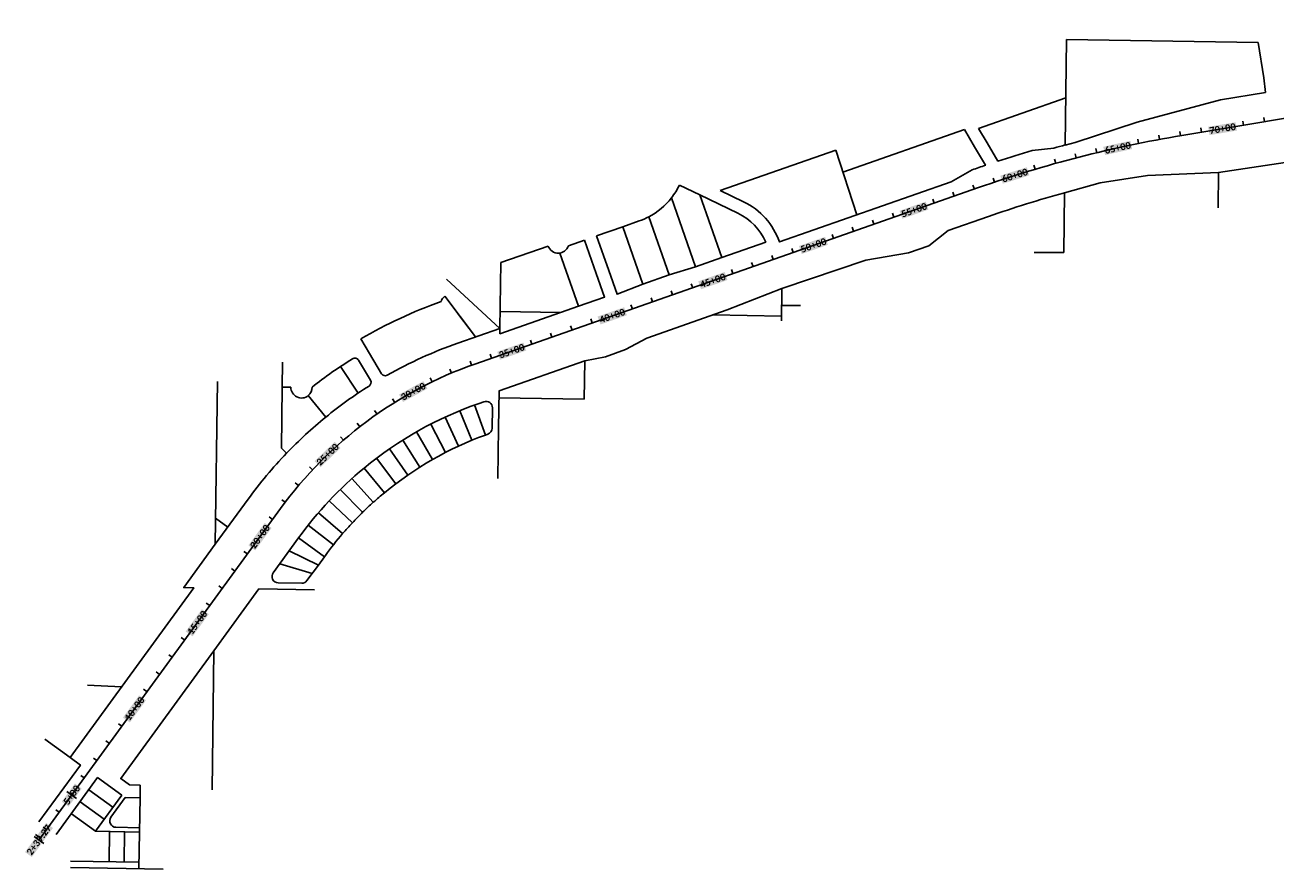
# Model space of a CAD drawing. Extents: x 19316 to 88931, y 38605 to 56897.
# Tile 1 of 16: x 19316 to 25180, y 38605 to 42565. Entities that reach past the tile are written whole.
import ezdxf

# ---------------------------------------------------------------- set-up
doc = ezdxf.new("R2010")
doc.units = 0
doc.header["$LTSCALE"] = 50
doc.header["$MEASUREMENT"] = 0
for name, color, linetype in [('C-ALGN-LABL', 7, 'Continuous'), ('C-ALGN-TEXT-CL', 4, 'Continuous'), ('ELPR', 7, 'Continuous'), ('ELPR-CL', 1, 'Continuous'), ('ELPR-older', 1, 'Continuous')]:
    doc.layers.add(name, color=color, linetype=linetype)
doc.styles.add('calibri', font='calibrib.ttf')

# ---------------------------------------------------------------- blocks, each defined once
blk = doc.blocks.new('l_tic')
blk.add_line((0, 0.07), (0, -0.07))
blk = doc.blocks.new('s_tic')
blk.add_line((0, 0), (0, 0.07))

msp = doc.modelspace()

# ---------------------------------------------------------------- linework, layer by layer
at = {"layer": 'C-ALGN-TEXT-CL', "extrusion": (0.986452, 0.164052, 0)}
for elevation in [31598.8, 31698.8, 31398.8]:
    msp.add_lwpolyline([(37417.9, 0), (37437.9, 0)], dxfattribs=dict(at, elevation=elevation))
at = {"layer": 'C-ALGN-TEXT-CL', "extrusion": (0.983219, 0.182427, 0), "elevation": 31891.4}
msp.add_lwpolyline([(36828.3, 0), (36848.3, 0)], dxfattribs=at)
at = {"layer": 'C-ALGN-TEXT-CL', "extrusion": (0.986254, 0.165239, 0), "elevation": 31343.8}
msp.add_lwpolyline([(37380.2, 0), (37400.2, 0)], dxfattribs=at)
at = {"layer": 'C-ALGN-TEXT-CL', "extrusion": (0.979886, 0.199558, 0), "elevation": 32429.3}
msp.add_lwpolyline([(36267, 0), (36287, 0)], dxfattribs=at)
at = {"layer": 'C-ALGN-TEXT-CL', "extrusion": (0.963578, 0.267426, 0), "elevation": 34480.5}
msp.add_lwpolyline([(33930.5, 0), (33950.5, 0)], dxfattribs=at)
at = {"layer": 'C-ALGN-TEXT-CL', "extrusion": (0.968099, 0.250568, 0), "elevation": 33983.1}
msp.add_lwpolyline([(34527.9, 0), (34547.9, 0)], dxfattribs=at)
at = {"layer": 'C-ALGN-TEXT-CL', "extrusion": (0.972325, 0.233634, 0), "elevation": 33475.3}
msp.add_lwpolyline([(35116.6, 0), (35136.6, 0)], dxfattribs=at)
at = {"layer": 'C-ALGN-TEXT-CL', "extrusion": (0.958764, 0.284202, 0), "elevation": 34967.5}
msp.add_lwpolyline([(33324.4, 0), (33344.4, 0)], dxfattribs=at)
at = {"layer": 'C-ALGN-TEXT-CL', "extrusion": (0.943743, 0.330681, 0)}
for elevation in [36253.1, 36153.1, 36053.1, 35753.1, 35853.1, 35553.1, 35653.1, 35353.1, 35253.1, 35053.1, 35153.1, 34853.1, 34653.1, 34753.1, 34553.1, 34353.1, 34153.1, 34253.1, 34053.1, 33853.1]:
    msp.add_lwpolyline([(31584, 0), (31604, 0)], dxfattribs=dict(at, elevation=elevation))
at = {"layer": 'C-ALGN-TEXT-CL'}
for points in [[(23864, 41827.9), (23857.6, 41846.8)], [(21316.9, 40932.2), (21309.2, 40950.6)], [(20967.2, 40739.6), (20955.8, 40756)], [(21050.7, 40794.6), (21040.2, 40811.5)], [(20536.2, 40325.8), (20520.2, 40337.8)]]:
    msp.add_lwpolyline(points, dxfattribs=at)
at = {"layer": 'C-ALGN-TEXT-CL', "extrusion": (0.940663, 0.339343, 0), "elevation": 34042.1}
msp.add_lwpolyline([(31272.2, 0), (31292.2, 0)], dxfattribs=at)
at = {"layer": 'C-ALGN-TEXT-CL', "extrusion": (0.900039, 0.435809, 0), "elevation": 36924.8}
msp.add_lwpolyline([(27553.1, 0), (27573.1, 0)], dxfattribs=at)
at = {"layer": 'C-ALGN-TEXT-CL', "extrusion": (0.789762, 0.613414, 0), "elevation": 41449.4}
msp.add_lwpolyline([(19315.6, 0), (19335.6, 0)], dxfattribs=at)
at = {"layer": 'C-ALGN-TEXT-CL', "extrusion": (0.756576, 0.653906, 0), "elevation": 42303.5}
msp.add_lwpolyline([(17122.5, 0), (17142.5, 0)], dxfattribs=at)
at = {"layer": 'C-ALGN-TEXT-CL', "extrusion": (-0.68408, -0.729407, 0), "elevation": -43661.9}
msp.add_lwpolyline([(-12617.3, 0), (-12637.3, 0)], dxfattribs=at)
at = {"layer": 'C-ALGN-TEXT-CL', "extrusion": (-0.644969, -0.764209, 0), "elevation": -44162.4}
msp.add_lwpolyline([(-10317.5, 0), (-10337.5, 0)], dxfattribs=at)
at = {"layer": 'C-ALGN-TEXT-CL', "extrusion": (-0.588791, -0.808286, 0)}
for elevation in [-44586.2, -44386.2, -44286.2, -44186.2, -44086.2, -43886.2, -43786.2, -43686.2, -43586.2, -43386.2, -43286.2, -43186.2, -43086.2, -42886.2, -42786.2]:
    msp.add_lwpolyline([(-7144.7, 0), (-7164.7, 0)], dxfattribs=dict(at, elevation=elevation))
at = {"layer": 'C-ALGN-TEXT-CL', "color": 155}
for points in [[(24872.4, 42048.1), (24866, 42087.2), (25001.2, 42069.6), (24994.7, 42108.6)], [(24382.5, 41954.8), (24373.9, 41993.5), (24509.8, 41983.1), (24501.2, 42021.7)], [(23902.8, 41820.3), (23890.9, 41858), (24027.2, 41859.6), (24015.3, 41897.3)], [(23431.4, 41655.9), (23418.3, 41693.3), (23554.3, 41699), (23541.2, 41736.3)], [(22959.5, 41490.6), (22946.4, 41528), (23082.4, 41533.6), (23069.3, 41571)], [(22487, 41325), (22473.9, 41362.4), (22611.2, 41368.5), (22598.1, 41405.9)], [(22015.1, 41159.7), (22002, 41197), (22139.3, 41203.2), (22126.2, 41240.6)], [(21543.8, 40994.5), (21530.7, 41031.9), (21666.9, 41037.7), (21653.8, 41075)], [(21089.4, 40796.3), (21070.3, 40830.9), (21203.7, 40859.2), (21184.6, 40893.9)], [(20702.1, 40490.2), (20674.7, 40518.8), (20796.1, 40580.5), (20768.7, 40609.1)], [(20395.8, 40100), (20363.8, 40123.3), (20472.5, 40205.3), (20440.5, 40228.6)], [(20101.8, 39696.4), (20069.8, 39719.7), (20177.7, 39800.6), (20145.7, 39823.9)], [(19807.4, 39292.3), (19775.4, 39315.6), (19883.3, 39396.4), (19851.3, 39419.8)], [(19520.1, 38897.9), (19488.2, 38921.2), (19581.7, 38982.5), (19549.8, 39005.8)], [(19347.8, 38661.3), (19315.8, 38684.6), (19447.1, 38797.7), (19415.1, 38821)]]:
    msp.add_solid(points, dxfattribs=at)
at = {"layer": 'ELPR', "flags": 128}
for points in [[(26840.4, 42063), (26843.8, 42334.5), (26138, 42146.2, -0.016332), (25763.9, 42059.4), (25700.2, 42023.6), (25517.1, 41982.8), (25227.1, 41919.4), (24915.4, 41872.6), (24581.3, 41858.5), (24360.1, 41824.3), (24192.3, 41778.1, 0.016721), (23835.9, 41666.5), (23647.1, 41600.3), (23555.3, 41529.6), (23461, 41496.5), (23260.8, 41461.8), (22866.2, 41328.9), (22610.1, 41228.6), (22232.6, 41096.4), (22133.1, 41041.8), (22038.7, 41008.8), (21941.5, 40989.3), (21539.5, 40848.4), (21537, 40675.3)], [(25126.8, 42317.3), (25134.5, 42248.6), (24924.2, 42213.7), (24532.6, 42109.7), (24241.7, 42014), (24195.4, 42001.4), (24195.4, 42002.3, 0.002345), (24142.8, 41987.6), (24040.1, 41975.8, 0.007219), (23879.7, 41926.1), (23828.8, 42012.2)], [(22686.9, 41735.5, -0.198584), (22854.8, 41547.4), (23660.7, 41829.7), (23759.2, 41885.3, -0.002832), (23821.5, 41906.8), (23770.7, 41992.9)], [(22054, 41413.6), (22093.2, 41301.9), (22214.2, 41349.6), (22336.9, 41392.5), (22461.3, 41430.8), (22584, 41473.8), (22790.9, 41546.2, 0.179712), (22660.5, 41681.7)], [(20931.8, 41023.1), (20987.9, 40929.1, 0.407178), (21015, 40922, -0.044228), (21346.2, 41072.2), (21543.7, 41141.5), (21543.4, 41116), (21911.8, 41245.1), (22034.4, 41288.1), (21995.6, 41398.9)], [(19381.4, 38826), (19575.7, 39092.8), (19527.2, 39128.1), (20107.3, 39924.4), (20060.2, 39925.3), (20208.1, 40128.5), (20362.7, 40340.7, -0.034119), (20543, 40556, -0.030351), (20726.8, 40725.2, -0.030371), (20929.8, 40871.1, 0.407178), (20936.3, 40898.3), (20880.2, 40992.2)], [(20613.8, 39945.7), (20503.9, 39947.6, -0.607213), (20480.2, 39995.3), (20599.3, 40158.8, -0.063978), (20906.4, 40486.1, -0.088608), (21445.7, 40789.7), (21468.4, 40797.6), (21468.4, 40797.6, -0.521014), (21508.3, 40768.9), (21506.9, 40673)]]:
    msp.add_lwpolyline(points, format="xyb", dxfattribs=at)
for points in [[(19805.5, 38999.6), (19764.6, 39029.4), (20201.5, 39629.2), (20412.8, 39919.2), (20674, 39914.6)], [(19462.2, 38767.1), (19656.5, 39033.9), (19769.7, 38951.5)]]:
    msp.add_lwpolyline(points, dxfattribs=at)
at = {"layer": 'ELPR-CL', "flags": 128}
msp.add_lwpolyline([(19381.4, 38741.1), (20514.5, 40296.5, -0.152212), (21426.6, 40974.4), (23788.4, 41802, -0.043084), (24743.1, 42046.7), (25538.7, 42179, 0.031079), (26232.1, 42339.1), (28140.1, 42906.6, -0.05159), (30457.9, 43342.7), (32077.4, 43477.2), (34095.1, 43682.1, 0.0262), (34885.7, 43804.4), (40639.3, 45006.5), (42620.9, 45436.4, 0.059805), (43911.6, 45883), (47397.2, 47577.9, 0.076475), (48352.5, 48238.8), (52536.1, 52198.4, 0.084306)], format="xyb", dxfattribs=at)
at = {"layer": 'ELPR-older'}
for p, q in [((24202.3, 42497), (24195.4, 42001.4)), ((25101.4, 42482.7), (24202.3, 42497)), ((25126.8, 42317.3), (25101.4, 42482.7)), ((23788.8, 42079.9), (24198.5, 42222.5)), ((23152.3, 41875.2), (23722.3, 42074.8)), ((23722.3, 42074.8), (23770.7, 41992.9)), ((23828.8, 42012.2), (23788.8, 42079.9)), ((23118.9, 41978.3), (22577, 41788.6)), ((23217.5, 41674.4), (23118.9, 41978.3)), ((24915.4, 41872.6), (24913, 41707)), ((22385.5, 41814), (22480.9, 41768.1)), ((22461.3, 41430.8), (22348.2, 41753.8)), ((22660.5, 41681.7), (22480.9, 41768.1)), ((22480.9, 41768.1), (22584, 41473.8)), ((22577, 41788.6), (22686.9, 41735.5)), ((24192.3, 41778.1), (24188.4, 41497.5)), ((22120, 41618.6), (22197.3, 41645.6)), ((22241.6, 41664.9), (22336.9, 41392.5)), ((22120, 41618.6), (21997.3, 41575.6)), ((21997.3, 41575.6), (22054, 41413.6)), ((22214.2, 41349.6), (22120, 41618.6)), ((21770.3, 41528), (21548.2, 41450.2)), ((21940.7, 41555.8), (21865.2, 41529.3)), ((21995.6, 41398.9), (21940.7, 41555.8)), ((21911.8, 41245.1), (21824.3, 41494.9)), ((24188.4, 41497.5), (24049.5, 41497.5)), ((21548.2, 41450.2), (21543.7, 41141.5)), ((21543.7, 41141.5), (21293.2, 41372.8)), ((21429.2, 41101.3), (21285.2, 41292.3)), ((22864.1, 41176.5), (22866.2, 41328.9)), ((22865.1, 41249.7), (22953.7, 41248.8)), ((21429.2, 41101.3), (21345.4, 41212.5)), ((21829.4, 41216.2), (21544.9, 41220.8)), ((22864.4, 41199.5), (22541.9, 41204.7)), ((20931.8, 41023.1), (20890.7, 41092)), ((21941.5, 40989.3), (21938.9, 40810.1)), ((20523.8, 40982.7), (20522.2, 40865.9)), ((20795.7, 40962.8), (20879.4, 40838.3)), ((20208.1, 40128.5), (20219, 40892.5)), ((20518.3, 40579.7), (20522.2, 40865.9)), ((20522.2, 40865.9), (20563.1, 40865.4)), ((20522.2, 40865.9), (20563.1, 40865.4)), ((20726.8, 40725.2), (20644.7, 40826)), ((20644.7, 40826), (20726.8, 40725.2)), ((21938.9, 40810.1), (21539, 40816.4)), ((21412.1, 40616.5), (21354.9, 40755.1)), ((21424.8, 40782.3), (21476.1, 40641.3)), ((20726.8, 40725.2), (20726.8, 40725.2)), ((21286.2, 40725.1), (21349.3, 40589)), ((21153, 40656.3), (21227.4, 40526.1)), ((21287.7, 40558.8), (21218.9, 40692.1)), ((21476.1, 40641.3), (21487, 40645.2)), ((21537, 40675.3), (21533.5, 40436.7)), ((20543, 40556), (20518.3, 40579.7)), ((21168.6, 40490.8), (21088.7, 40617.7)), ((21055.7, 40412.9), (20965.3, 40532.5)), ((21026, 40576.5), (21111.3, 40453)), ((20906.4, 40486.1), (21001.8, 40370.3)), ((21001.8, 40370.3), (20906.4, 40486.1)), ((20849.5, 40437.1), (20949.8, 40325.6)), ((20794.8, 40385.8), (20899.8, 40278.7)), ((20851.8, 40229.6), (20742.4, 40332.3)), ((20209.9, 40250.9), (20267.2, 40209.7)), ((20692.3, 40276.5), (20805.9, 40178.6)), ((20762.3, 40125.7), (20644.5, 40218.6)), ((20599.3, 40158.8), (20603.7, 40164.8)), ((20720.5, 40070.4), (20599.3, 40158.8)), ((20555.2, 40098.2), (20691.9, 40031.2)), ((20720.5, 40070.4), (20691.9, 40031.2)), ((20724.9, 40076.4), (20720.5, 40070.4)), ((20663.3, 39991.9), (20511, 40037.6)), ((20691.9, 40031.2), (20638.6, 39958)), ((20201.5, 39629.2), (20193.4, 38977.2)), ((19768.6, 39459.5), (19609.1, 39467.1)), ((19527.2, 39128.1), (19408.4, 39214.7)), ((19856.4, 38998.8), (19805.5, 38999.6)), ((19855.5, 38938.8), (19856.4, 38998.8)), ((19728.5, 38894.9), (19615.3, 38977.3)), ((19646.4, 38782.2), (19769.7, 38951.5)), ((19718.7, 38848.3), (19785.5, 38940)), ((19785.5, 38940), (19855.5, 38938.8)), ((19855.5, 38938.8), (19852.8, 38778.7)), ((19687.3, 38838.3), (19574.1, 38920.7)), ((19533.3, 38864.7), (19646.4, 38782.2)), ((19646.4, 38782.2), (19852.8, 38778.7)), ((19712.8, 38781.1), (19710.5, 38639.4)), ((19853.1, 38798.8), (19742.5, 38800.7)), ((19782.8, 38779.9), (19780.5, 38638.3)), ((19852.8, 38778.7), (19850, 38607.1)), ((19850.5, 38637.1), (19529.9, 38642.5)), ((19529.9, 38612.5), (19964, 38605.1))]:
    msp.add_line(p, q, dxfattribs=at)
for centre, radius, start, end in [((22088.2, 41957.1), 330, 321.97592, 334.30025), ((22088.2, 41957.1), 330, 297.69222, 321.97592), ((22088.2, 41957.1), 330, 289.30054, 297.69222), ((21817.5, 41544.4), 50, 199.16659, 342.43064), ((21315.3, 41252.4), 50, 127.00984, 162.93141), ((21994.4, 39209.6), 2182.1, 109.45697, 120.38338), ((21839.1, 39388.1), 1889, 121.49199, 128.50707), ((20863, 40982), 20, 30.83852, 122.14927), ((20613.1, 40864.8), 50, 179.27535, 309.17559), ((20613.1, 40864.8), 50, 179.27454, 309.17477), ((20613.1, 40864.8), 50, 309.17559, 1.79236), ((22025.9, 39128.2), 1609.9, 109.96912, 129.50405), ((21476.9, 40673.5), 30, 289.55783, 359.1697), ((22025.9, 39128.2), 1609.9, 129.50324, 131.9451), ((22025.9, 39128.2), 1609.9, 131.9451, 134.38697), ((22025.9, 39128.2), 1609.9, 136.82884, 139.2707), ((22025.9, 39128.2), 1609.9, 134.38697, 136.82884), ((22025.9, 39128.2), 1609.9, 139.2707, 143.91333), ((20614.4, 39975.7), 30, 268.98, 323.91333), ((19743, 38830.7), 30, 143.92908, 269.02097)]:
    msp.add_arc(centre, radius, start, end, dxfattribs=at)

# ---------------------------------------------------------------- block references
at = {"layer": 'C-ALGN-LABL', "xscale": 400, "yscale": 400, "zscale": 400, "rotation": 53.92876042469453}
for name, p in [('l_tic', (19535, 38951.9)), ('l_tic', (19535, 38951.9)), ('s_tic', (19387.8, 38749.8)), ('s_tic', (19387.8, 38749.8)), ('l_tic', (19381.4, 38741.1)), ('l_tic', (19381.4, 38741.1))]:
    msp.add_blockref(name, p, dxfattribs=at)

# ---------------------------------------------------------------- texts
at = {"layer": 'C-ALGN-TEXT-CL', "linetype": 'Continuous', "char_height": 32, "attachment_point": 1, "style": 'calibri'}
for s, insert, width, rotation in [('\\fCalibri|b1|i0|c1|p34;\\W1.0000000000;\\T1.0000000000;\\o\\l70+00', (24869.7, 42084.5), 136.714, 9.44214), ('\\fCalibri|b1|i0|c1|p34;\\W1.0000000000;\\T1.0000000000;\\o\\l65+00', (24377.8, 41990.9), 136.64, 12.51114), ('\\fCalibri|b1|i0|c1|p34;\\W1.0000000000;\\T1.0000000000;\\o\\l60+00', (23895, 41855.9), 136.64, 17.51116), ('\\fCalibri|b1|i0|c1|p34;\\W1.0000000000;\\T1.0000000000;\\o\\l55+00', (23422.5, 41691.3), 136.345, 19.31009), ('\\fCalibri|b1|i0|c1|p34;\\W1.0000000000;\\T1.0000000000;\\o\\l50+00', (22950.7, 41525.9), 136.345, 19.31009), ('\\fCalibri|b1|i0|c1|p34;\\W1.0000000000;\\T1.0000000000;\\o\\l45+00', (22478.1, 41360.3), 137.822, 19.31009), ('\\fCalibri|b1|i0|c1|p34;\\W1.0000000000;\\T1.0000000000;\\o\\l40+00', (22006.2, 41195), 137.822, 19.31009), ('\\fCalibri|b1|i0|c1|p34;\\W1.0000000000;\\T1.0000000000;\\o\\l35+00', (21534.9, 41029.9), 136.615, 19.31009), ('\\fCalibri|b1|i0|c1|p34;\\W1.0000000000;\\T1.0000000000;\\o\\l30+00', (21074.8, 40829.6), 136.615, 28.83679), ('\\fCalibri|b1|i0|c1|p34;\\W1.0000000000;\\T1.0000000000;\\o\\l25+00', (20679.3, 40518.7), 136.542, 43.83672), ('\\fCalibri|b1|i0|c1|p34;\\W1.0000000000;\\T1.0000000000;\\o\\l20+00', (20368.4, 40124), 136.542, 53.92876), ('\\fCalibri|b1|i0|c1|p34;\\W1.0000000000;\\T1.0000000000;\\o\\l15+00', (20074.4, 39720.4), 135.065, 53.92876), ('\\fCalibri|b1|i0|c1|p34;\\W1.0000000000;\\T1.0000000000;\\o\\l10+00', (19780, 39316.3), 135.065, 53.92876), ('\\fCalibri|b1|i0|c1|p34;\\W1.0000000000;\\T1.0000000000;\\o\\l5+00', (19492.8, 38922), 110.794, 53.92876), ('\\fCalibri|b1|i0|c1|p34;\\W1.0000000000;\\T1.0000000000;\\o\\l2+39.27', (19320.4, 38685.3), 175.557, 53.92876)]:
    msp.add_mtext(s, dxfattribs=dict(at, insert=insert, width=width, rotation=rotation))

doc.saveas('drawing.dxf')
